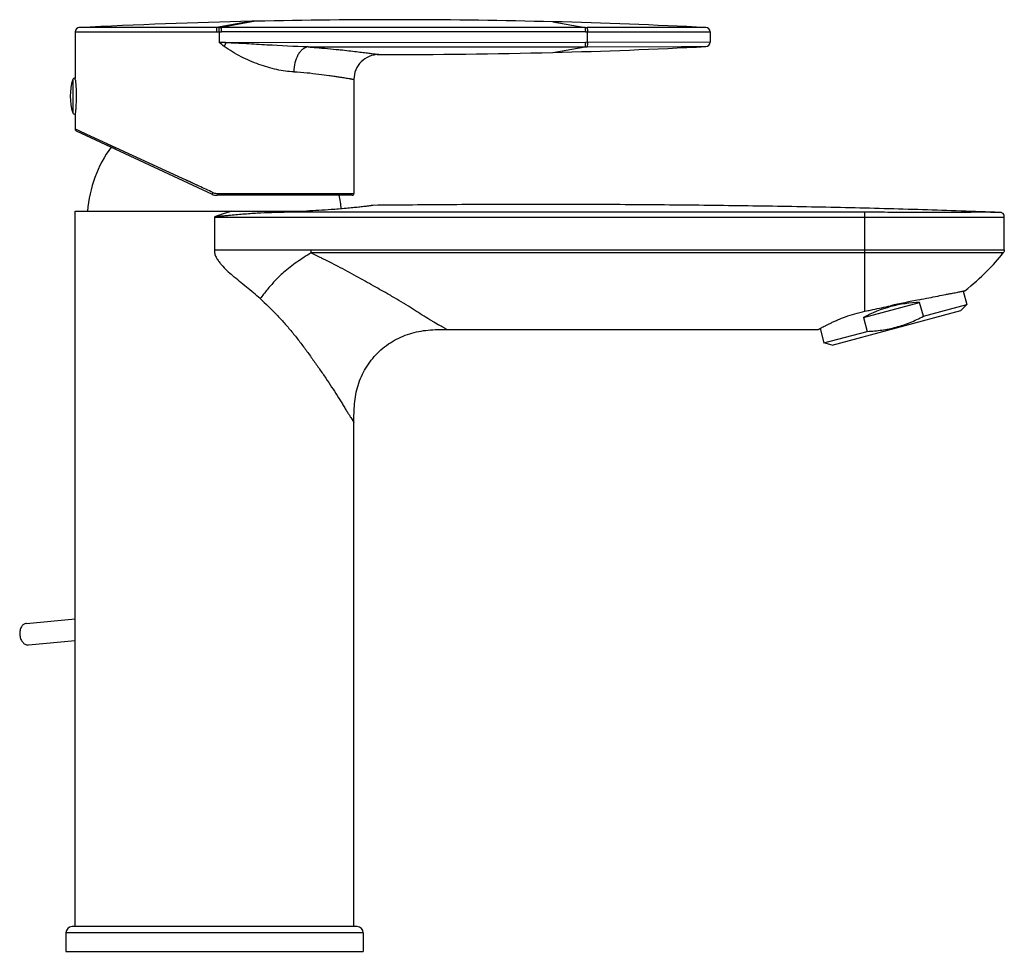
# Model space of a CAD drawing. Header units: millimetres. Extents: x 172 to 474, y -17 to 360.
# Tile 4 of 4: x 315 to 474, y 209 to 360. Entities that reach past the tile are written whole.
import ezdxf

# ---------------------------------------------------------------- set-up
doc = ezdxf.new("R2010")
doc.units = ezdxf.units.MM
doc.header["$LTSCALE"] = 30.734
doc.layers.get('0').update_dxf_attribs({"linetype": 'CONTINUOUS'})

msp = doc.modelspace()

# ---------------------------------------------------------------- linework, layer by layer
at = {"color": 9, "linetype": 'CONTINUOUS'}
for p, q in [((352.79, 359.28), (347.13, 358.28)), ((353.4, 359.29), (347.88, 358.28)), ((347.13, 358.28), (324.95, 358.25)), ((325, 358.25), (324.99, 358.25)), ((325.05, 358.25), (325.02, 358.25)), ((325.11, 358.25), (325.08, 358.25)), ((325.2, 358.25), (325.15, 358.25)), ((333.66, 358.26), (325.25, 358.25)), ((347.54, 358.28), (347.13, 358.28)), ((347.52, 358.28), (347.88, 358.28)), ((406.63, 358.29), (347.88, 358.29)), ((401.38, 359.2), (406.63, 358.28)), ((406.63, 358.28), (406.96, 358.28)), ((426.12, 358.25), (406.95, 358.28)), ((324.29, 357.56), (347.91, 357.59)), ((347.54, 357.59), (347.54, 355.86)), ((406.65, 357.58), (426.79, 357.56)), ((406.98, 355.86), (406.98, 357.58)), ((426.41, 357.56), (426.79, 357.56)), ((366.87, 354.7), (367.07, 354.68)), ((401.38, 354.24), (406.63, 355.16)), ((406.63, 355.16), (406.96, 355.16)), ((426.79, 355.89), (406.65, 355.86)), ((406.96, 355.16), (426.12, 355.19)), ((422.1, 355.18), (425.73, 355.19)), ((425.8, 355.19), (425.86, 355.19)), ((425.91, 355.19), (425.95, 355.19)), ((425.99, 355.19), (426.03, 355.19)), ((426.05, 355.19), (426.08, 355.19)), ((426.69, 355.89), (426.79, 355.89)), ((323.9, 349.87), (323.9, 344.5)), ((324.32, 341.85), (324.29, 341.87)), ((324.32, 341.85), (324.29, 341.87)), ((324.91, 341.58), (324.32, 341.85)), ((324.53, 341.75), (324.32, 341.85)), ((326.16, 341.01), (324.91, 341.58)), ((344.31, 332.66), (325.45, 341.33)), ((330.92, 338.82), (329.42, 339.5)), ((344.3, 332.66), (342.13, 333.66)), ((347.24, 331.48), (369.29, 331.48)), ((346.79, 327.64), (346.79, 322.37)), ((451.79, 327.64), (451.79, 328.44)), ((451.79, 312.47), (451.79, 327.64)), ((346.79, 322.37), (362.34, 322.37)), ((362.34, 322.37), (362.34, 321.88)), ((362.34, 322.37), (474.29, 322.37)), ((474.12, 321.88), (362.34, 321.88)), ((384.29, 309.53), (383.93, 309.73)), ((370.79, 212.13), (322.79, 212.13))]:
    msp.add_line(p, q, dxfattribs=at)
at = {"color": 7, "linetype": 'CONTINUOUS'}
for p, q in [((353.4, 359.29), (352.79, 359.28)), ((324.29, 357.56), (324.29, 350.07)), ((406.65, 357.58), (347.91, 357.59)), ((426.79, 357.56), (426.79, 355.89)), ((406.65, 355.86), (348.68, 355.82)), ((324.29, 350.07), (324.29, 350.02)), ((369.29, 349.91), (369.29, 331.48)), ((324.29, 344.3), (324.29, 341.87)), ((324.46, 341.6), (346.38, 331.37)), ((368.99, 331.18), (347.23, 331.18)), ((324.29, 213.13), (324.29, 328.63)), ((324.29, 328.63), (361.63, 328.63)), ((474.29, 322.37), (474.29, 327.63)), ((467.63, 315.7), (468.22, 313.53)), ((451.56, 311.46), (460.62, 313.89)), ((455.55, 313.27), (455.91, 313.35)), ((461.22, 311.65), (460.62, 313.89)), ((461.22, 311.65), (468.22, 313.53)), ((467.25, 312.56), (468.22, 313.53)), ((446.48, 307), (467.25, 312.56)), ((451.56, 311.46), (452.16, 309.22)), ((384.29, 309.53), (444.25, 309.53)), ((444.54, 309.68), (445.16, 307.35)), ((445.16, 307.35), (452.16, 309.22)), ((446.48, 307), (445.16, 307.35)), ((369.29, 213.13), (369.29, 294.53)), ((316.42, 262.07), (324.29, 262.82)), ((316.75, 258.59), (324.29, 259.31)), ((316.67, 258.58), (316.75, 258.59)), ((369.79, 213.13), (323.79, 213.13)), ((322.79, 212.13), (322.79, 209.13)), ((370.79, 212.13), (370.79, 209.13)), ((322.79, 209.13), (370.79, 209.13))]:
    msp.add_line(p, q, dxfattribs=at)
at = {"color": 9, "linetype": 'CONTINUOUS'}
for points in [[(324.97, 358.25), (324.96, 358.25), (324.96, 358.25), (324.96, 358.25), (324.95, 358.25), (324.95, 358.25)], [(426.12, 358.25), (426.12, 358.25), (426.12, 358.25), (426.12, 358.25)], [(426.11, 355.19), (426.12, 355.19), (426.12, 355.19), (426.12, 355.19)], [(473.78, 321.88), (474.03, 321.88), (474.12, 321.88)]]:
    msp.add_lwpolyline(points, dxfattribs=at)
at = {"color": 7, "linetype": 'CONTINUOUS'}
msp.add_lwpolyline([(324.29, 341.87), (324.29, 341.85), (324.3, 341.77), (324.34, 341.7), (324.39, 341.64), (324.46, 341.6)], dxfattribs=at)
for centre, radius, start, end in [((375.54, -640.52), 1000.05, 91.30367, 92.89953), ((375.54, -640.61), 1000.14, 88.51946, 91.26845), ((324.99, 357.56), 0.7, 92.9001, 179.9833), ((375.54, -640.5), 1000.04, 87.10046, 88.51923), ((426.09, 357.56), 0.7, 0.0248, 87.1003), ((375.54, 1353.95), 1000.04, 271.48076, 272.89954), ((426.09, 355.89), 0.7, 272.8997, 359.9753), ((373.29, 349.91), 4, 89.8716, 180), ((375.54, 1353.97), 1000.06, 269.87162, 271.48065), ((332.49, 347.18), 9, 162.6114, 197.3886), ((324.18, 349.78), 0.3, 70.04, 162.6114), ((303.29, 347.49), 21.15, 6.5851, 6.8606), ((303.87, 347.57), 20.57, 6.1408, 6.5726), ((324.18, 344.58), 0.3, 197.3886, 289.96), ((346.23, 327.13), 20, 143.7191, 175.6803), ((347.23, 333.18), 2, 245, 270), ((347.34, 327.13), 20, 5.3646, 11.7103), ((368.99, 331.48), 0.3, 270, 360), ((543.21, -90.23), 412.92, 101.5504, 102.2049), ((323.79, 212.13), 1, 90, 180), ((369.79, 212.13), 1, 0, 90)]:
    msp.add_arc(centre, radius, start, end, dxfattribs=at)
at = {"color": 9, "linetype": 'CONTINUOUS'}
for centre, radius, start, end in [((153.58, -83.28), 457.58, 65.0624, 65.3658), ((347.23, 333.22), 1.73, 245.2954, 255.0695), ((347.24, 333.24), 1.75, 255.109, 269.9721), ((332.15, 255.82), 72.63, 63.934, 65.4337), ((314.92, 221.43), 111.09, 62.184, 63.7459), ((372.42, 302.36), 21.86, 131.5284, 136.8156), ((462.06, 448.51), 159.25, 239.7955, 240.2216)]:
    msp.add_arc(centre, radius, start, end, dxfattribs=at)
at = {"color": 7, "linetype": 'CONTINUOUS'}
msp.add_ellipse((457.73, 306.55), major_axis=(11.53, 3.09), ratio=0.57735, start_param=1.16697, end_param=1.974622, dxfattribs=at)
at = {"color": 9, "linetype": 'CONTINUOUS'}
for points, knots in [([(347.15, 357.58), (347.15, 357.67), (347.14, 357.83), (347.14, 358.03), (347.14, 358.18), (347.14, 358.26), (347.13, 358.28)], [0, 0, 0, 0, 0.361573, 0.673391, 0.89723, 1, 1, 1, 1]), ([(347.54, 357.59), (347.54, 357.67), (347.54, 357.83), (347.54, 358.03), (347.53, 358.18), (347.53, 358.25), (347.52, 358.27), (347.52, 358.28)], [0, 0, 0, 0, 0.360318, 0.674028, 0.897623, 0.96513, 1, 1, 1, 1]), ([(406.96, 358.28), (406.96, 358.27), (406.96, 358.25), (406.97, 358.2), (406.97, 358.14), (406.97, 358.01), (406.98, 357.82), (406.98, 357.67), (406.98, 357.58)], [0, 0, 0, 0, 0.034501, 0.101574, 0.199237, 0.323984, 0.63757, 1, 1, 1, 1]), ([(359.59, 351.12), (359.13, 351.13), (358.21, 351.21), (356.31, 351.56), (353.9, 352.28), (351.03, 353.49), (349.22, 354.59), (348.36, 355.22)], [0, 0, 0, 0, 0.112289, 0.229724, 0.476925, 0.735562, 1, 1, 1, 1]), ([(361.9, 355.15), (359.68, 355.18), (356.36, 355.38), (351.95, 355.65), (349.77, 355.76), (348.68, 355.81)], [0, 0, 0, 0, 0.503382, 0.754238, 1, 1, 1, 1]), ([(361.88, 355.15), (361.72, 355.13), (361.41, 355.03), (360.97, 354.75), (360.58, 354.35), (360.11, 353.65), (359.71, 352.56), (359.59, 351.61), (359.59, 351.12)], [0, 0, 0, 0, 0.094653, 0.196548, 0.308244, 0.43069, 0.703601, 1, 1, 1, 1]), ([(361.88, 355.15), (362.32, 355.11), (363.98, 354.97), (365.65, 354.82), (366.87, 354.7)], [0, 0, 0, 0, 0.265813, 1, 1, 1, 1]), ([(367.07, 354.68), (367.54, 354.63), (368.43, 354.53), (369.67, 354.39), (370.74, 354.26), (371.62, 354.14), (372.24, 354.06), (372.64, 354), (372.87, 353.97), (373.05, 353.94), (373.18, 353.92), (373.25, 353.92), (373.29, 353.91), (373.3, 353.91)], [0, 0, 0, 0, 0.226671, 0.42628, 0.597778, 0.740369, 0.85291, 0.897555, 0.934274, 0.962937, 0.983462, 0.995824, 1, 1, 1, 1]), ([(406.98, 355.86), (406.98, 355.77), (406.98, 355.62), (406.97, 355.43), (406.97, 355.31), (406.97, 355.24), (406.96, 355.19), (406.96, 355.17), (406.96, 355.16)], [0, 0, 0, 0, 0.362429, 0.676015, 0.800762, 0.898425, 0.965498, 1, 1, 1, 1]), ([(359.59, 351.12), (360.3, 351.1), (361.65, 351.01), (363.55, 350.76), (364.99, 350.57), (366.01, 350.43), (366.68, 350.33), (367.27, 350.24), (367.79, 350.16), (368.24, 350.09), (368.56, 350.03), (368.78, 350), (368.91, 349.97), (369.02, 349.95), (369.11, 349.94), (369.19, 349.93), (369.23, 349.92), (369.26, 349.91), (369.28, 349.91), (369.28, 349.91), (369.29, 349.91), (369.29, 349.91)], [0, 0, 0, 0, 0.218062, 0.415028, 0.587341, 0.663412, 0.732364, 0.793915, 0.847832, 0.89389, 0.931866, 0.947755, 0.961557, 0.973263, 0.982862, 0.990345, 0.995703, 0.997581, 0.998924, 0.999731, 1, 1, 1, 1]), ([(346.51, 331.64), (346.49, 331.61), (346.47, 331.56), (346.44, 331.5), (346.42, 331.45), (346.41, 331.42), (346.39, 331.4), (346.39, 331.38), (346.38, 331.37), (346.38, 331.37)], [0, 0, 0, 0, 0.370664, 0.549472, 0.707295, 0.833542, 0.92517, 0.981025, 1, 1, 1, 1]), ([(347.24, 331.48), (347.24, 331.45), (347.24, 331.39), (347.24, 331.32), (347.23, 331.28), (347.23, 331.24), (347.23, 331.21), (347.23, 331.2), (347.23, 331.18), (347.23, 331.18)], [0, 0, 0, 0, 0.369996, 0.548751, 0.706626, 0.83298, 0.924745, 0.980758, 1, 1, 1, 1]), ([(349.6, 328.63), (349.37, 328.56), (349.01, 328.45), (348.54, 328.3), (348.19, 328.18), (347.89, 328.08), (347.66, 328), (347.48, 327.94), (347.3, 327.87), (347.12, 327.82), (346.93, 327.76), (346.83, 327.68), (346.79, 327.64)], [0, 0, 0, 0, 0.248179, 0.372597, 0.497074, 0.621677, 0.684117, 0.746619, 0.809386, 0.874023, 0.938064, 1, 1, 1, 1]), ([(346.79, 327.64), (346.97, 327.68), (347.25, 327.77), (347.63, 327.81), (348.02, 327.86), (348.5, 327.91), (349.27, 327.98), (350.23, 328.07), (351.38, 328.17), (352.54, 328.26), (354.06, 328.36), (355.21, 328.41), (355.97, 328.43)], [0, 0, 0, 0, 0.062454, 0.093812, 0.125206, 0.187959, 0.250798, 0.376448, 0.501926, 0.627814, 0.752891, 1, 1, 1, 1]), ([(346.79, 327.64), (355.54, 327.65), (373.04, 327.66), (394.91, 327.68), (412.41, 327.67), (425.54, 327.67), (438.66, 327.65), (447.41, 327.66), (451.79, 327.64)], [0, 0, 0, 0, 0.250003, 0.500005, 0.62501, 0.750009, 0.875023, 1, 1, 1, 1]), ([(355.97, 328.43), (356.17, 328.44), (356.43, 328.44), (356.69, 328.45), (356.76, 328.45)], [0, 0, 0, 0, 0.753669, 1, 1, 1, 1]), ([(356.76, 328.45), (356.74, 328.45), (356.63, 328.48), (356.54, 328.57), (356.48, 328.64)], [0, 0, 0, 0, 0.214927, 1, 1, 1, 1]), ([(356.76, 328.45), (357.18, 328.46), (358.77, 328.51), (360.36, 328.57), (361.53, 328.63)], [0, 0, 0, 0, 0.263149, 1, 1, 1, 1]), ([(451.79, 328.44), (449.81, 328.45), (445.85, 328.46), (437.93, 328.45), (428.03, 328.46), (416.15, 328.46), (406.25, 328.47), (398.33, 328.47), (390.42, 328.47), (380.52, 328.46), (368.64, 328.46), (360.72, 328.45), (356.76, 328.45)], [0, 0, 0, 0, 0.062509, 0.125017, 0.250007, 0.375011, 0.500005, 0.562508, 0.62501, 0.750009, 0.875011, 1, 1, 1, 1]), ([(473.51, 328.43), (473.5, 328.43), (473.48, 328.43), (473.45, 328.43), (473.38, 328.43), (473.26, 328.43), (473.08, 328.43), (472.85, 328.43), (472.56, 328.43), (472.23, 328.43), (471.68, 328.44), (470.89, 328.44), (469.79, 328.44), (468.53, 328.43), (467.1, 328.43), (465.53, 328.43), (463.18, 328.43), (459.99, 328.43), (455.97, 328.43), (453.2, 328.44), (451.79, 328.44)], [0, 0, 0, 0, 0.001205, 0.002709, 0.004812, 0.010807, 0.019184, 0.029934, 0.043024, 0.05842, 0.076086, 0.118053, 0.168508, 0.226979, 0.292894, 0.365633, 0.444476, 0.617416, 0.805088, 1, 1, 1, 1]), ([(451.79, 327.64), (453.25, 327.64), (456.12, 327.63), (459.65, 327.63), (462.36, 327.63), (464.25, 327.63), (466.02, 327.63), (467.65, 327.63), (469.12, 327.63), (470.44, 327.64), (471.42, 327.64), (472.11, 327.64), (472.56, 327.64), (472.96, 327.64), (473.3, 327.63), (473.6, 327.63), (473.81, 327.63), (473.95, 327.63), (474.04, 327.63), (474.11, 327.63), (474.17, 327.63), (474.22, 327.63), (474.25, 327.63), (474.27, 327.63), (474.28, 327.63), (474.29, 327.63), (474.29, 327.63)], [0, 0, 0, 0, 0.194962, 0.382632, 0.471376, 0.555566, 0.634403, 0.707137, 0.773052, 0.831523, 0.881972, 0.904041, 0.923932, 0.941593, 0.956986, 0.970074, 0.980823, 0.98531, 0.989201, 0.992497, 0.995196, 0.997297, 0.998798, 0.999324, 0.9997, 1, 1, 1, 1]), ([(346.79, 322.37), (346.79, 322.35), (346.78, 322.3), (346.78, 322.21), (346.78, 322.14), (346.79, 322.09)], [0, 0, 0, 0, 0.250078, 0.499788, 1, 1, 1, 1]), ([(346.79, 322.09), (346.78, 321.99), (346.81, 321.78), (346.94, 321.39), (347.17, 320.93), (347.53, 320.42), (348.06, 319.79), (348.78, 319.05), (349.39, 318.5), (349.7, 318.23)], [0, 0, 0, 0, 0.062488, 0.125641, 0.250533, 0.375658, 0.500716, 0.750599, 1, 1, 1, 1]), ([(362.34, 321.88), (361.59, 321.4), (360.05, 320.44), (358.62, 319.33), (357.93, 318.72)], [0, 0, 0, 0, 0.493338, 1, 1, 1, 1]), ([(372.49, 316.54), (371.56, 317.06), (369.66, 318.12), (367.74, 319.17), (366.76, 319.69)], [0, 0, 0, 0, 0.489106, 1, 1, 1, 1]), ([(354.15, 314.5), (353.8, 314.81), (353.07, 315.45), (351.94, 316.36), (350.81, 317.28), (350.07, 317.91), (349.7, 318.23)], [0, 0, 0, 0, 0.247248, 0.496448, 0.747481, 1, 1, 1, 1]), ([(356.49, 317.32), (356.07, 316.87), (355.27, 315.95), (354.53, 314.98), (354.15, 314.5)], [0, 0, 0, 0, 0.499159, 1, 1, 1, 1]), ([(375.84, 314.64), (375.57, 314.79), (374.46, 315.44), (373.34, 316.06), (372.49, 316.54)], [0, 0, 0, 0, 0.243673, 1, 1, 1, 1]), ([(354.15, 314.5), (355.05, 313.66), (356.37, 312.37), (358.06, 310.58), (359.27, 309.16), (360.44, 307.68), (361.57, 306.17), (362.67, 304.65), (363.73, 303.15), (364.74, 301.68), (365.69, 300.25), (366.58, 298.86), (367.28, 297.74), (367.8, 296.88), (368.16, 296.31), (368.48, 295.8), (368.75, 295.36), (368.95, 295.05), (369.08, 294.85), (369.15, 294.74), (369.21, 294.65), (369.25, 294.58), (369.27, 294.55), (369.28, 294.53), (369.29, 294.53)], [0, 0, 0, 0, 0.146325, 0.219734, 0.293946, 0.369056, 0.444361, 0.519209, 0.592746, 0.663827, 0.731802, 0.797455, 0.860572, 0.889951, 0.917058, 0.941245, 0.961853, 0.97835, 0.984923, 0.990333, 0.994554, 0.997566, 0.999378, 1, 1, 1, 1]), ([(377.74, 313.49), (377.58, 313.59), (376.95, 313.98), (376.32, 314.36), (375.84, 314.64)], [0, 0, 0, 0, 0.244261, 1, 1, 1, 1]), ([(380.33, 311.85), (379.9, 312.11), (379.05, 312.66), (378.19, 313.22), (377.74, 313.49)], [0, 0, 0, 0, 0.48509, 1, 1, 1, 1]), ([(381.95, 310.87), (381.82, 310.95), (381.27, 311.27), (380.73, 311.59), (380.33, 311.85)], [0, 0, 0, 0, 0.236214, 1, 1, 1, 1]), ([(383.93, 309.73), (383.87, 309.77), (383.55, 309.95), (383.23, 310.13), (382.97, 310.28)], [0, 0, 0, 0, 0.195637, 1, 1, 1, 1])]:
    msp.add_open_spline(points, degree=3, knots=knots, dxfattribs=at)
at = {"color": 7, "linetype": 'CONTINUOUS'}
for points, knots in [([(347.91, 357.59), (347.91, 357.67), (347.91, 357.83), (347.9, 358.04), (347.9, 358.18), (347.89, 358.26), (347.89, 358.28), (347.88, 358.29)], [0, 0, 0, 0, 0.360765, 0.673901, 0.896938, 0.964668, 1, 1, 1, 1]), ([(406.63, 358.29), (406.63, 358.28), (406.63, 358.26), (406.64, 358.18), (406.64, 358.04), (406.65, 357.83), (406.65, 357.67), (406.65, 357.58)], [0, 0, 0, 0, 0.035229, 0.102928, 0.325979, 0.639163, 1, 1, 1, 1]), ([(348.68, 355.82), (348.59, 355.82), (348.4, 355.84), (348.11, 355.85), (347.83, 355.84), (347.64, 355.85), (347.54, 355.86)], [0, 0, 0, 0, 0.250034, 0.499946, 0.749974, 1, 1, 1, 1]), ([(406.65, 355.86), (406.65, 355.77), (406.65, 355.61), (406.64, 355.4), (406.64, 355.26), (406.63, 355.18), (406.63, 355.16), (406.63, 355.15)], [0, 0, 0, 0, 0.361207, 0.674592, 0.897545, 0.965055, 1, 1, 1, 1]), ([(324.32, 349.77), (324.37, 349.31), (324.43, 348.55), (324.46, 347.47), (324.45, 346.56), (324.42, 345.82), (324.39, 345.29), (324.36, 344.96), (324.33, 344.69), (324.31, 344.49), (324.29, 344.37), (324.29, 344.32), (324.29, 344.3)], [0, 0, 0, 0, 0.250362, 0.417726, 0.589782, 0.751329, 0.822432, 0.883871, 0.933605, 0.970149, 0.992475, 1, 1, 1, 1]), ([(372.38, 329.56), (372.38, 329.56), (372.37, 329.56), (372.35, 329.55), (372.32, 329.55), (372.26, 329.54), (372.15, 329.52), (371.98, 329.5), (371.77, 329.47), (371.51, 329.44), (371.2, 329.4), (370.72, 329.34), (370.02, 329.26), (369.07, 329.16), (367.98, 329.06), (367.21, 328.99), (366.81, 328.96)], [0, 0, 0, 0, 0.001119, 0.004445, 0.009964, 0.017663, 0.039526, 0.069858, 0.10846, 0.1551, 0.209513, 0.271403, 0.416395, 0.587666, 0.782915, 1, 1, 1, 1]), ([(473.51, 328.43), (469.38, 328.57), (461.08, 328.87), (448.61, 329.19), (436.04, 329.43), (425.51, 329.57), (417.04, 329.64), (410.67, 329.69), (404.28, 329.71), (397.89, 329.71), (391.5, 329.7), (385.12, 329.67), (378.75, 329.62), (374.5, 329.58), (372.38, 329.56)], [0, 0, 0, 0, 0.122747, 0.246118, 0.370188, 0.49548, 0.558419, 0.621476, 0.684632, 0.747822, 0.811003, 0.874125, 0.937133, 1, 1, 1, 1]), ([(366.81, 328.96), (366.42, 328.93), (364.69, 328.8), (362.97, 328.7), (361.63, 328.63)], [0, 0, 0, 0, 0.227602, 1, 1, 1, 1]), ([(474.29, 327.63), (474.29, 327.74), (474.28, 327.95), (474.11, 328.24), (473.83, 328.41), (473.62, 328.43), (473.51, 328.43)], [0, 0, 0, 0, 0.249515, 0.499946, 0.750387, 1, 1, 1, 1]), ([(467.94, 315.78), (469.19, 316.78), (471.36, 318.71), (473.31, 320.86), (474.12, 321.88)], [0, 0, 0, 0, 0.552843, 1, 1, 1, 1]), ([(474.29, 322.37), (474.29, 322.28), (474.28, 322.1), (474.17, 321.95), (474.12, 321.88)], [0, 0, 0, 0, 0.499921, 1, 1, 1, 1]), ([(460.53, 314.32), (461.05, 314.43), (462.06, 314.63), (463.49, 314.91), (464.59, 315.12), (465.38, 315.28), (465.9, 315.38), (466.36, 315.46), (466.77, 315.54), (467.11, 315.61), (467.37, 315.66), (467.54, 315.7), (467.64, 315.72), (467.73, 315.74), (467.8, 315.75), (467.86, 315.77), (467.9, 315.78), (467.92, 315.78), (467.93, 315.78), (467.93, 315.78), (467.94, 315.78), (467.94, 315.78)], [0, 0, 0, 0, 0.212757, 0.407541, 0.580143, 0.656945, 0.726829, 0.789424, 0.84439, 0.891402, 0.930219, 0.946491, 0.960635, 0.97263, 0.982462, 0.990122, 0.995605, 0.997526, 0.9989, 0.999725, 1, 1, 1, 1]), ([(451.79, 312.47), (452.1, 312.53), (453.35, 312.79), (454.6, 313.07), (455.55, 313.27)], [0, 0, 0, 0, 0.243214, 1, 1, 1, 1]), ([(444.25, 309.53), (444.25, 309.53), (444.25, 309.53), (444.26, 309.53), (444.27, 309.54), (444.29, 309.55), (444.33, 309.57), (444.38, 309.6), (444.46, 309.64), (444.55, 309.68), (444.65, 309.74), (444.82, 309.83), (445.07, 309.96), (445.42, 310.14), (445.82, 310.34), (446.28, 310.57), (446.79, 310.81), (447.58, 311.17), (448.69, 311.62), (450.17, 312.1), (451.23, 312.36), (451.79, 312.47)], [0, 0, 0, 0, 0.000284, 0.001134, 0.002549, 0.004528, 0.010171, 0.018052, 0.028161, 0.040485, 0.055, 0.071673, 0.111365, 0.159298, 0.21511, 0.27839, 0.348718, 0.425641, 0.59749, 0.790366, 1, 1, 1, 1]), ([(456.83, 309.9), (457.59, 310.11), (459.09, 310.61), (460.52, 311.28), (461.22, 311.65)], [0, 0, 0, 0, 0.499969, 1, 1, 1, 1]), ([(369.29, 294.53), (369.29, 295.53), (369.3, 297.54), (369.85, 300.55), (371.11, 303.36), (373.01, 305.79), (375.44, 307.7), (378.25, 308.96), (381.26, 309.51), (383.28, 309.53), (384.29, 309.53)], [0, 0, 0, 0, 0.123864, 0.24815, 0.373585, 0.499808, 0.625819, 0.750989, 0.875476, 1, 1, 1, 1]), ([(452.16, 309.22), (452.95, 309.26), (454.52, 309.39), (456.07, 309.7), (456.83, 309.9)], [0, 0, 0, 0, 0.500031, 1, 1, 1, 1]), ([(316.42, 262.07), (316.26, 262.06), (315.93, 261.92), (315.57, 261.5), (315.36, 260.92), (315.32, 260.27), (315.45, 259.62), (315.74, 259.07), (316.16, 258.69), (316.5, 258.58), (316.67, 258.58)], [0, 0, 0, 0, 0.104182, 0.220716, 0.353134, 0.496202, 0.640193, 0.775036, 0.894409, 1, 1, 1, 1])]:
    msp.add_open_spline(points, degree=3, knots=knots, dxfattribs=at)
at = {"color": 9, "linetype": 'CONTINUOUS'}
for points in [[(348.36, 355.22), (348.08, 355.43), (347.82, 355.65), (347.54, 355.86)], [(348.36, 355.22), (348.46, 355.42), (348.56, 355.62), (348.67, 355.81)], [(361.9, 355.15), (376.81, 355.15), (391.72, 355.16), (406.63, 355.15)]]:
    msp.add_open_spline(points, degree=3, dxfattribs=at)

doc.saveas('drawing.dxf')
